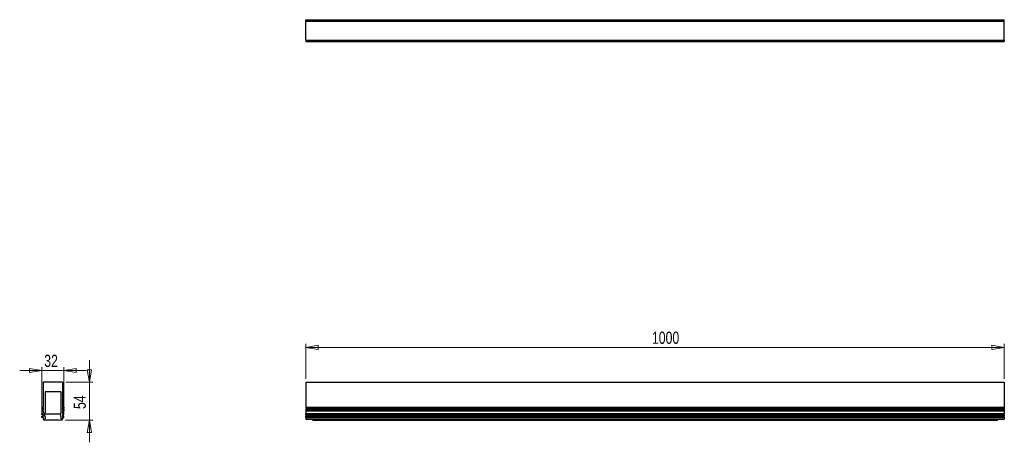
# Model space of a CAD drawing. Header units: millimetres. Extents: x 418 to 700, y 394 to 515.
import ezdxf

# ---------------------------------------------------------------- set-up
doc = ezdxf.new("R2010")
doc.units = ezdxf.units.MM
doc.styles.add('SLDTEXTSTYLE0', font='TXT', dxfattribs={"width": 0.75})
doc.dimstyles.new('SLDDIMSTYLE0', dxfattribs={"dimtxt": 3.5, "dimasz": 3.556, "dimexe": 0, "dimexo": 0.0625, "dimgap": 0.875, "dimtad": 1, "dimdec": 0, "dimlfac": 5, "dimrnd": 1e-09, "dimzin": 12, "dimdsep": 46, "dimtxsty": 'SLDTEXTSTYLE0', "dimblk1": 'CLOSED', "dimblk2": 'CLOSED', "dimsah": 1, "dimcen": 0.09, "dimadec": 0, "dimazin": 3, "dimtfac": 1, "dimtdec": 0, "dimtofl": 0, "dimtmove": 0, "dimatfit": 3, "dimldrblk": 'CLOSED', "dimfxl": 0, "dimfrac": 2, "dimtolj": 1, "dimtzin": 12, "dimarcsym": 0})
doc.dimstyles.new('SLDDIMSTYLE1', dxfattribs={"dimtxt": 3.5, "dimasz": 3.556, "dimexe": 0, "dimexo": 0.0625, "dimgap": 0.875, "dimtad": 1, "dimdec": 0, "dimlfac": 5, "dimrnd": 1e-09, "dimzin": 12, "dimdsep": 46, "dimtxsty": 'SLDTEXTSTYLE0', "dimblk1": 'CLOSED', "dimblk2": 'CLOSED', "dimsah": 1, "dimcen": 0.09, "dimadec": 0, "dimazin": 3, "dimtfac": 1, "dimtdec": 0, "dimtmove": 0, "dimatfit": 0, "dimldrblk": 'CLOSED', "dimfxl": 0, "dimfrac": 2, "dimtolj": 1, "dimtzin": 12, "dimarcsym": 0})

# ---------------------------------------------------------------- blocks, each defined once
blk = doc.blocks.new('_Closed')
at = {"color": 0, "linetype": 'ByBlock', "lineweight": -2}
for p, q in [((-1, 0.166667), (0, 0)), ((-1, 0.166667), (-1, -0.166667)), ((0, 0), (-1, -0.166667)), ((0, 0), (-1, 0))]:
    blk.add_line(p, q, dxfattribs=at)
blk = doc.blocks.new('_D')
at = {"color": 7, "linetype": 'Continuous', "lineweight": 0}
for p, q in [((499.6, 412.49), (499.6, 422.49)), ((499.6, 421.49), (699.6, 421.49)), ((699.6, 412.49), (699.6, 422.49))]:
    blk.add_line(p, q, dxfattribs=at)
at = {"color": 7, "linetype": 'Continuous', "lineweight": 18, "xscale": 3.556, "yscale": 3.556, "rotation": 180.0000000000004}
blk.add_blockref('_Closed', (499.6, 421.49, 0.13), dxfattribs=at)
at = {"color": 7, "linetype": 'Continuous', "lineweight": 18, "xscale": 3.556, "yscale": 3.556}
blk.add_blockref('_Closed', (699.6, 421.49, 0.13), dxfattribs=at)
at = {"color": 7, "linetype": 'Continuous', "lineweight": 18, "insert": (598.71, 426), "char_height": 3.5, "attachment_point": 1, "style": 'SLDTEXTSTYLE0'}
blk.add_mtext('1000', dxfattribs=at)
blk = doc.blocks.new('_D_1')
at = {"color": 7, "linetype": 'Continuous', "lineweight": 0}
for p, q in [((437.64, 411.49), (437.64, 417.84)), ((430.93, 411.49), (438.64, 411.49)), ((437.64, 411.49), (437.64, 400.63)), ((430.8, 400.63), (438.64, 400.63)), ((437.64, 400.63), (437.64, 394.28))]:
    blk.add_line(p, q, dxfattribs=at)
at = {"color": 7, "linetype": 'Continuous', "lineweight": 18, "xscale": 3.556, "yscale": 3.556}
for p, rotation in [((437.64, 411.49, -4.78), 270.0000000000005), ((437.64, 400.63, -4.78), 90.00000000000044)]:
    blk.add_blockref('_Closed', p, dxfattribs=dict(at, rotation=rotation))
at = {"color": 7, "linetype": 'Continuous', "lineweight": 18, "insert": (433.12, 403.82), "char_height": 3.5, "attachment_point": 1, "rotation": 90, "style": 'SLDTEXTSTYLE0'}
blk.add_mtext('54', dxfattribs=at)
blk = doc.blocks.new('_D_2')
at = {"color": 7, "linetype": 'Continuous', "lineweight": 0}
for p, q in [((424.03, 414.86), (417.68, 414.86)), ((424.03, 402.77), (424.03, 415.86)), ((424.03, 414.86), (430.33, 414.86)), ((430.33, 402.77), (430.33, 415.86)), ((430.33, 414.86), (436.68, 414.86))]:
    blk.add_line(p, q, dxfattribs=at)
at = {"color": 7, "linetype": 'Continuous', "lineweight": 18, "xscale": 3.556, "yscale": 3.556}
blk.add_blockref('_Closed', (424.03, 414.86, -4.78), dxfattribs=at)
at = {"color": 7, "linetype": 'Continuous', "lineweight": 18, "xscale": 3.556, "yscale": 3.556, "rotation": 180.0000000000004}
blk.add_blockref('_Closed', (430.33, 414.86, -4.78), dxfattribs=at)
at = {"color": 7, "linetype": 'Continuous', "lineweight": 18, "insert": (424.71, 419.37), "char_height": 3.5, "attachment_point": 1, "style": 'SLDTEXTSTYLE0'}
blk.add_mtext('32', dxfattribs=at)

msp = doc.modelspace()

# ---------------------------------------------------------------- linework, layer by layer
at = {"color": 7, "linetype": 'Continuous', "lineweight": 25}
for p, q in [((499.6, 515.38), (699.6, 515.38)), ((499.6, 514.98), (499.6, 515.38)), ((499.6, 514.98), (699.6, 514.98)), ((499.6, 509.48), (499.6, 514.98)), ((699.6, 514.98), (699.6, 515.38)), ((699.6, 509.48), (699.6, 514.98)), ((499.6, 509.48), (699.6, 509.48)), ((499.6, 509.48), (499.6, 509.08)), ((499.6, 509.08), (699.6, 509.08)), ((699.6, 509.48), (699.6, 509.08)), ((424.43, 411.49), (424.43, 404.4)), ((429.93, 411.49), (424.43, 411.49)), ((429.93, 411.49), (429.93, 404.4)), ((499.6, 411.49), (699.6, 411.49)), ((499.6, 411.49), (499.6, 404.4)), ((699.6, 411.49), (699.6, 404.4)), ((429.43, 408.77), (424.93, 408.77)), ((424.93, 408.77), (424.93, 402.73)), ((429.43, 408.77), (429.43, 402.74)), ((424.03, 404.4), (424.03, 404.02)), ((424.43, 404.4), (424.03, 404.4)), ((424.03, 404.02), (424.18, 404.02)), ((424.03, 403.64), (424.03, 403.26)), ((424.18, 403.64), (424.03, 403.64)), ((424.03, 403.26), (424.43, 403.26)), ((424.18, 404.02), (424.18, 404.12)), ((424.18, 404.12), (424.43, 404.12)), ((424.18, 403.54), (424.18, 403.64)), ((424.43, 403.54), (424.18, 403.54)), ((424.43, 404.12), (424.43, 403.54)), ((424.43, 403.26), (424.43, 402.53)), ((429.93, 404.4), (430.33, 404.4)), ((430.18, 404.12), (429.93, 404.12)), ((429.93, 404.12), (429.93, 403.54)), ((429.93, 403.54), (430.18, 403.54)), ((430.33, 403.26), (429.93, 403.26)), ((429.93, 403.26), (429.93, 402.53)), ((430.18, 404.02), (430.18, 404.12)), ((430.33, 404.02), (430.18, 404.02)), ((430.18, 403.54), (430.18, 403.64)), ((430.18, 403.64), (430.33, 403.64)), ((430.33, 404.4), (430.33, 404.02)), ((430.33, 403.64), (430.33, 403.26)), ((499.6, 404.4), (499.6, 404.02)), ((499.6, 404.4), (699.6, 404.4)), ((499.6, 404.02), (699.6, 404.02)), ((499.6, 404.02), (499.6, 403.64)), ((499.6, 403.64), (499.6, 403.26)), ((499.6, 403.64), (699.6, 403.64)), ((499.6, 403.26), (699.6, 403.26)), ((499.6, 403.26), (499.6, 402.53)), ((699.6, 404.4), (699.6, 404.02)), ((699.6, 404.02), (699.6, 403.64)), ((699.6, 403.64), (699.6, 403.26)), ((699.6, 403.26), (699.6, 402.53)), ((424.03, 402.15), (424.03, 402.53)), ((424.03, 402.53), (424.43, 402.53)), ((424.18, 402.15), (424.03, 402.15)), ((424.03, 401.39), (424.03, 401.77)), ((424.03, 401.77), (424.18, 401.77)), ((424.43, 401.39), (424.03, 401.39)), ((424.43, 402.25), (424.18, 402.25)), ((424.18, 402.25), (424.18, 402.15)), ((424.18, 401.77), (424.18, 401.67)), ((424.18, 401.67), (424.43, 401.67)), ((424.43, 402.25), (424.43, 401.67)), ((424.43, 401.39), (424.43, 400.89)), ((424.43, 400.89), (424.93, 400.89)), ((424.73, 400.89), (424.56, 400.76)), ((424.56, 400.63), (425.35, 400.76)), ((424.56, 400.76), (424.56, 400.63)), ((424.88, 402.69), (424.93, 402.73)), ((424.88, 401.69), (424.88, 402.69)), ((429.48, 402.32), (424.88, 402.32)), ((424.93, 401.64), (424.88, 401.69)), ((424.93, 401.64), (424.93, 400.89)), ((425.35, 400.76), (429.02, 400.76)), ((429.02, 400.76), (429.8, 400.63)), ((429.48, 402.69), (429.43, 402.74)), ((429.43, 401.64), (429.48, 401.69)), ((429.43, 401.64), (429.43, 400.89)), ((429.93, 400.89), (429.43, 400.89)), ((429.48, 401.69), (429.48, 402.69)), ((429.8, 400.76), (429.63, 400.89)), ((429.8, 400.63), (429.8, 400.76)), ((430.33, 402.53), (429.93, 402.53)), ((429.93, 402.25), (430.18, 402.25)), ((429.93, 402.25), (429.93, 401.67)), ((430.18, 401.67), (429.93, 401.67)), ((429.93, 401.39), (430.33, 401.39)), ((429.93, 401.39), (429.93, 400.89)), ((430.18, 402.25), (430.18, 402.15)), ((430.18, 402.15), (430.33, 402.15)), ((430.18, 401.77), (430.18, 401.67)), ((430.33, 401.77), (430.18, 401.77)), ((430.33, 402.15), (430.33, 402.53)), ((430.33, 401.39), (430.33, 401.77)), ((499.6, 402.15), (499.6, 402.53)), ((499.6, 402.53), (699.6, 402.53)), ((499.6, 402.15), (699.6, 402.15)), ((499.6, 402.15), (499.6, 401.77)), ((499.6, 401.39), (499.6, 401.77)), ((499.6, 401.77), (699.6, 401.77)), ((499.6, 401.39), (699.6, 401.39)), ((499.6, 401.39), (499.6, 400.89)), ((499.6, 400.89), (699.6, 400.89)), ((501.6, 400.76), (501.6, 400.89)), ((501.6, 400.76), (697.6, 400.76)), ((501.6, 400.63), (501.6, 400.76)), ((501.6, 400.63), (697.6, 400.63)), ((697.6, 400.76), (697.6, 400.89)), ((697.6, 400.63), (697.6, 400.76)), ((699.6, 402.15), (699.6, 402.53)), ((699.6, 402.15), (699.6, 401.77)), ((699.6, 401.39), (699.6, 401.77)), ((699.6, 401.39), (699.6, 400.89))]:
    msp.add_line(p, q, dxfattribs=at)

# ---------------------------------------------------------------- dimensions: what is measured, and where the dimension line sits
at = {"color": 7, "linetype": 'Continuous', "lineweight": 18}
for base, p1, p2, dimstyle, picture, middle in [((699.6, 421.49), (499.6, 411.49), (699.6, 411.49), 'SLDDIMSTYLE0', '_D', (603.88, 421.49)), ((430.33263366, 414.85658338), (424.03263366, 401.77247323), (430.33263366, 401.77247323), 'SLDDIMSTYLE1', '_D_2', (427.29392826, 414.85658338))]:
    dim = msp.add_linear_dim(base=base, p1=p1, p2=p2, dimstyle=dimstyle, dxfattribs=at)
    dim.commit()
    dim.dimension.update_dxf_attribs({"geometry": picture, "text_midpoint": middle, "dimtype": 160})
dim = msp.add_linear_dim(base=(437.64, 400.63), p1=(429.93, 411.49), p2=(429.8, 400.63), angle=90, dimstyle='SLDDIMSTYLE1', dxfattribs=at)
dim.commit()
dim.dimension.update_dxf_attribs({"geometry": '_D_1', "text_midpoint": (437.64, 406.4), "dimtype": 160})

doc.saveas('drawing.dxf')
